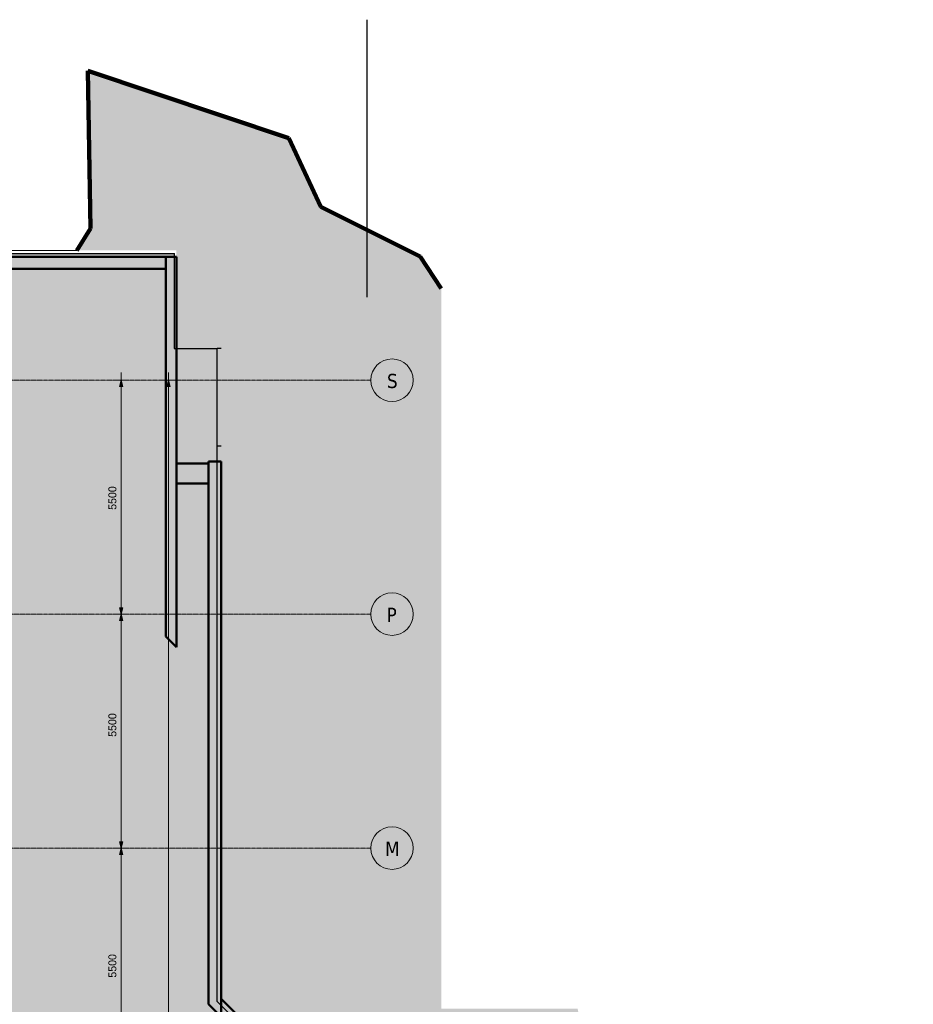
# Model space of a CAD drawing. Header units: millimetres. Extents: x -1224 to 86389, y -20577 to 46356.
# Tile 46 of 46: x 55872 to 76878, y 21155 to 44305. Entities that reach past the tile are written whole.
import ezdxf

# ---------------------------------------------------------------- set-up
doc = ezdxf.new("R2010")
doc.units = ezdxf.units.MM
doc.linetypes.add('stramien', pattern=[22.225, 12.7, -3.175, 3.175, -3.175])
for name, color, linetype, lineweight in [('A-ANNO-DIMS', 1, 'Continuous', 18), ('A-DETL', 5, 'Continuous', 18), ('A-WALL', 2, 'Continuous', 25), ('A-WALL-MBNI', 2, 'Continuous', 25), ('A-WALL-PATT', 2, 'Continuous', 50), ('C-TOPO', 2, 'Continuous', 18), ('L-SITE', 6, 'Continuous', 18), ('S-GRID', 1, 'Continuous', 18)]:
    doc.layers.add(name, color=color, linetype=linetype, lineweight=lineweight)
doc.styles.add('Frutiger', font='txt', dxfattribs={"height": 186.571782})
doc.styles.add('Tahoma', font='TAHOMA.TTF', dxfattribs={"height": 333.256173})

# ---------------------------------------------------------------- blocks, each defined once
blk = doc.blocks.new('28_Aronsohn_keerwand met trap westgevel - 28_Aronsohn_keerwand met trap westgevel-277490-Plotview plafond Kelder - 1 op 100')
at = {"layer": 'A-WALL-PATT', "lineweight": 25}
h = blk.add_hatch(color=7, dxfattribs=at)
h.paths.add_polyline_path([(59310, 38448), (59310, 38728), (43927, 38728), (43927, 38448), (57209, 38448)], flags=0)
h.paths.add_polyline_path([(42107, 38448), (42107, 38728), (26704, 38728), (26704, 38448), (37541, 38448)], flags=0)
at = {"layer": 'A-WALL', "color": 90, "lineweight": 50}
for p, q in [((43927, 38728), (59310, 38728)), ((59310, 38728), (59310, 38448)), ((59310, 38448), (43927, 38448))]:
    blk.add_line(p, q, dxfattribs=at)
blk = doc.blocks.new('28_Aronsohn_keerwand met trap noordzijde - 28_Aronsohn_keerwand met trap noordzijde-288702-Plotview plafond Kelder - 1 op 100')
at = {"layer": 'A-WALL-PATT', "lineweight": 25}
for color, points in [(7, [(59557, 29553), (59557, 38728), (59307, 38728), (59307, 29803)]), (130, [(60606, 34278), (60606, 36578), (60512, 36578), (60513, 34278), (60520, 34278)]), (130, [(60606, 33921), (60606, 34278), (60513, 34278), (60513, 34099), (60505, 33921)]), (7, [(60307, 33403), (60307, 33870), (59557, 33870), (59557, 33403)]), (7, [(60607, 20861), (60607, 33921), (60307, 33921), (60307, 21161)]), (7, [(67992, 13476), (68166, 13726), (60607, 21285), (60607, 20861), (67555, 13913), (67825, 13730), (67790, 13678)])]:
    blk.add_hatch(color=color, dxfattribs=at).paths.add_polyline_path(points, flags=0)
at = {"layer": 'A-WALL', "color": 90, "lineweight": 50}
for p, q in [((59307, 29803), (59307, 38728)), ((59307, 38728), (59557, 38728)), ((59557, 38728), (59557, 29553)), ((59557, 33403), (59557, 33870)), ((59557, 33870), (60307, 33870)), ((60307, 21161), (60307, 33921)), ((60307, 33921), (60607, 33921)), ((60307, 33870), (60307, 33403)), ((60607, 33921), (60607, 20861)), ((60307, 33403), (59557, 33403)), ((59557, 29553), (59307, 29803)), ((60607, 20861), (60307, 21161)), ((60607, 20861), (60607, 21285)), ((60607, 21285), (68166, 13726)), ((67555, 13913), (60607, 20861)), ((67992, 13476), (67790, 13678)), ((68166, 13726), (67992, 13476))]:
    blk.add_line(p, q, dxfattribs=at)
at = {"layer": 'A-WALL-MBNI', "color": 7}
for p, q in [((60606, 36578), (60512, 36578)), ((60606, 34278), (60513, 34278))]:
    blk.add_line(p, q, dxfattribs=at)

msp = doc.modelspace()

# ---------------------------------------------------------------- hatches: boundary and pattern name
at = {"layer": 'A-ANNO-DIMS'}
for points in [[(58259.8, 35828.2), (58219.6, 35678.2), (58300, 35678.2)], [(59371.1, 35828.2), (59330.9, 35678.2), (59411.3, 35678.2)], [(58259.8, 30328.2), (58300, 30478.2), (58219.6, 30478.2)], [(58259.8, 30328.2), (58300, 30478.2), (58219.6, 30478.2)], [(58259.8, 30328.2), (58219.6, 30178.2), (58300, 30178.2)], [(58259.8, 30328.2), (58219.6, 30178.2), (58300, 30178.2)], [(58259.8, 24828.2), (58300, 24978.2), (58219.6, 24978.2)], [(58259.8, 24828.2), (58300, 24978.2), (58219.6, 24978.2)], [(58259.8, 24828.2), (58219.6, 24678.2), (58300, 24678.2)], [(58259.8, 24828.2), (58219.6, 24678.2), (58300, 24678.2)]]:
    msp.add_hatch(color=256, dxfattribs=at).paths.add_polyline_path(points, flags=0)
at = {"layer": 'C-TOPO', "lineweight": 5}
msp.add_hatch(color=254, dxfattribs=at).paths.add_polyline_path([(46395.7, -6689.6), (76878.4, -6689.6), (76878.4, 10310.2), (72039.9, 4923), (70991.1, 8697), (70680.1, 10815.4), (70422.7, 10923.4), (70335.5, 12281.7), (70405.4, 13180.7), (70412.8, 13802), (68987.6, 21053.2), (65782.5, 21053.2), (65782.5, 37984.1), (65288, 38738), (62950.8, 39903.3), (62196.5, 41520), (57474.9, 43099.8), (57533.2, 39394.9), (57216, 38879.3), (59555.7, 38879.3), (59555.7, 36579.3), (60605.7, 36579.3), (60605.7, 21286.5), (68161.6, 13730.6), (65997.7, 10522.1), (65553.4, 9844.9), (65187.7, 9122.1), (64902.4, 8364), (64698.3, 7580), (64575.9, 6779.2), (64535.7, 5970.2), (64535.7, 719.3), (31915.7, 719.3), (31915.7, 4737.7), (7958.2, 6058.7), (7954.6, 6039.1), (12725.7, 5779.5), (12725.7, 3028.4), (7337.8, 3028.4), (7329.7, 2996.6), (7278.9, 2762.4), (10970.9, 2762.4), (10970.9, -4496.9), (8149.5, -5438.9), (8157.8, -5647), (14762, -3441.9), (15326.1, -5131.5), (10659.5, -6689.6), (44948.3, -6689.6)], flags=0)
at = {"layer": 'L-SITE'}
for color, points in [(253, [(32623.4, 753), (64434.6, 753), (64434.6, 6039.6), (64476.6, 6413), (64529.5, 6784.9), (64593.3, 7155.2), (64667.8, 7523.4), (64753.1, 7889.3), (64849.1, 8252.5), (64955.6, 8612.8), (65072.7, 8969.8), (65200.1, 9323.2), (65337.8, 9672.8), (65497.2, 10043.1), (65643.6, 10359), (65814.6, 10701.1), (65989, 11026.2), (66176.2, 11352), (66372.9, 11672.1), (66578.8, 11986.3), (66793.8, 12294.4), (67017.8, 12596), (67250.5, 12891), (67491.8, 13179), (67741.3, 13459.8), (67999, 13733.2), (60504.6, 21227.6), (60504.6, 36578.2), (59504.6, 36578.2), (59504.6, 38804.2), (54785.1, 38804.2), (54785.1, 35797.5), (54750.1, 35797.5), (54750.9, 35559.2), (54786.6, 35559.2), (54786.6, 33996.7), (54750.1, 33996.7), (54750.9, 33993.7), (54786.6, 33993.7), (54786.6, 32431.2), (54750.1, 32431.2), (54750.9, 31892.2), (54786.6, 31892.2), (54786.6, 30329.7), (54750.1, 30329.7), (54750.9, 30326.7), (54786.6, 30326.7), (54786.6, 28764.2), (54750.1, 28764.2), (54750.9, 28225.2), (54786.6, 28225.2), (54786.6, 26662.7), (54750.1, 26662.7), (54750.9, 26659.7), (54786.6, 26659.7), (54786.6, 25097.2), (54750.1, 25097.2), (54750.9, 24559.2), (54786.6, 24559.2), (54786.6, 22996.7), (54750.1, 22996.7), (54750.9, 22993.7), (54786.6, 22993.7), (54786.6, 21431.2), (54750.1, 21431.2), (54750.9, 20876.7), (54786.6, 20876.7), (54786.6, 19329.9), (54750.1, 19329.9), (54750.9, 19326.9), (54786.6, 19326.9), (54786.6, 17770), (54750.1, 17770), (54750.9, 17225.2), (54786.6, 17225.2), (54786.6, 15662.7), (54750.1, 15662.7), (54750.9, 15659.7), (54786.6, 15659.7), (54786.6, 14097.2), (54750.1, 14097.2), (54750.9, 13559.2), (54786.6, 13559.2), (54786.6, 11996.7), (54750.1, 11996.7), (54750.9, 11993.7), (54786.6, 11993.7), (54786.6, 10431.2), (54750.1, 10431.2), (54750.9, 9892.2), (54786.6, 9892.2), (54786.6, 8329.7), (54750.1, 8329.7), (54750.9, 8326.7), (54786.6, 8326.7), (54786.6, 6764.2), (54750.1, 6764.2), (54750.9, 6225.2), (54786.6, 6225.2), (54786.6, 4662.7), (54750.1, 4662.7), (54750.9, 4659.7), (54786.6, 4659.7), (54786.6, 3097.2), (54750.1, 3097.2), (54750.1, 2047.5), (36578.3, 2047.5), (36578.3, 4875.6), (35378.3, 4875.6), (35378.3, 4558.8), (31895.1, 4748.3), (31895.1, 753)]), (256, [(54785.1, 38804.2), (59504.6, 38804.2), (59510.3, 38808), (54785.1, 38808)]), (256, [(59504.6, 38727.9), (59510.4, 38727.9), (59510.3, 38808), (59504.6, 38804.2)]), (256, [(60504.6, 33920.5), (60513, 34099.4), (60511.6, 36578.2), (60504.6, 36578.2)])]:
    msp.add_hatch(color=color, dxfattribs=at).paths.add_polyline_path(points, flags=0)

# ---------------------------------------------------------------- linework, layer by layer
at = {"layer": 'A-ANNO-DIMS'}
for p, q in [((58259.8, 36008.2), (58259.8, 30328.2)), ((59371.1, 36008.2), (59371.1, 2648.2)), ((58439.8, 35828.2), (58079.8, 35828.2)), ((58259.8, 35828.2), (58219.6, 35678.2)), ((58219.6, 35678.2), (58300, 35678.2)), ((58300, 35678.2), (58259.8, 35828.2)), ((58259.8, 35828.2), (58439.8, 35828.2)), ((59551.1, 35828.2), (59191.1, 35828.2)), ((59371.1, 35828.2), (59330.9, 35678.2)), ((59330.9, 35678.2), (59411.3, 35678.2)), ((59411.3, 35678.2), (59371.1, 35828.2)), ((59371.1, 35828.2), (59551.1, 35828.2)), ((58439.8, 30328.2), (58079.8, 30328.2)), ((58439.8, 30328.2), (58079.8, 30328.2)), ((58300, 30478.2), (58219.6, 30478.2)), ((58219.6, 30478.2), (58259.8, 30328.2)), ((58300, 30478.2), (58219.6, 30478.2)), ((58219.6, 30478.2), (58259.8, 30328.2)), ((58259.8, 30328.2), (58219.6, 30178.2)), ((58259.8, 30328.2), (58219.6, 30178.2)), ((58259.8, 30328.2), (58300, 30478.2)), ((58259.8, 30328.2), (58300, 30478.2)), ((58259.8, 30328.2), (58259.8, 24828.2)), ((58300, 30178.2), (58259.8, 30328.2)), ((58259.8, 30328.2), (58439.8, 30328.2)), ((58300, 30178.2), (58259.8, 30328.2)), ((58259.8, 30328.2), (58439.8, 30328.2)), ((58219.6, 30178.2), (58300, 30178.2)), ((58219.6, 30178.2), (58300, 30178.2)), ((58439.8, 24828.2), (58079.8, 24828.2)), ((58439.8, 24828.2), (58079.8, 24828.2)), ((58300, 24978.2), (58219.6, 24978.2)), ((58219.6, 24978.2), (58259.8, 24828.2)), ((58300, 24978.2), (58219.6, 24978.2)), ((58219.6, 24978.2), (58259.8, 24828.2)), ((58259.8, 24828.2), (58219.6, 24678.2)), ((58259.8, 24828.2), (58219.6, 24678.2)), ((58259.8, 24828.2), (58300, 24978.2)), ((58259.8, 24828.2), (58300, 24978.2)), ((58259.8, 24828.2), (58259.8, 19328.2)), ((58300, 24678.2), (58259.8, 24828.2)), ((58259.8, 24828.2), (58439.8, 24828.2)), ((58300, 24678.2), (58259.8, 24828.2)), ((58259.8, 24828.2), (58439.8, 24828.2)), ((58219.6, 24678.2), (58300, 24678.2)), ((58219.6, 24678.2), (58300, 24678.2))]:
    msp.add_line(p, q, dxfattribs=at)
at = {"layer": 'A-DETL', "lineweight": 25}
msp.add_line((64036.6, 37778.2), (64036.6, 44305.3), dxfattribs=at)
at = {"layer": 'C-TOPO', "lineweight": 100}
for p, q in [((57474.9, 43099.8), (57525.9, 39857.4)), ((62196.5, 41520), (57474.9, 43099.8)), ((62950.8, 39903.3), (62196.5, 41520)), ((57525.9, 39857.4), (57533.2, 39394.9)), ((65288, 38738), (62950.8, 39903.3)), ((57533.2, 39394.9), (57216, 38879.3)), ((65782.5, 37984.1), (65288, 38738))]:
    msp.add_line(p, q, dxfattribs=at)
at = {"layer": 'C-TOPO'}
for p, q in [((57216, 38879.3), (17045.7, 38879.3)), ((40846.1, 38879.3), (57216, 38879.3)), ((40846.1, 38879.3), (57216, 38879.3))]:
    msp.add_line(p, q, dxfattribs=at)
at = {"layer": 'L-SITE'}
for p, q in [((54785.1, 38808), (59510.3, 38808)), ((59510.3, 38808), (59504.6, 38804.2)), ((59510.3, 38808), (59510.4, 38727.9)), ((60511.6, 36578.2), (60504.6, 36578.2)), ((60511.6, 36578.2), (60513, 34099.4))]:
    msp.add_line(p, q, dxfattribs=at)
at = {"layer": 'L-SITE', "lineweight": 25}
for p, q in [((54785.1, 38804.2), (59504.6, 38804.2)), ((59504.6, 38804.2), (59504.6, 36578.2)), ((59504.6, 36578.2), (60504.6, 36578.2)), ((60504.6, 36578.2), (60504.6, 21227.6)), ((60504.6, 21227.6), (67999, 13733.2))]:
    msp.add_line(p, q, dxfattribs=at)
at = {"layer": 'S-GRID', "linetype": 'stramien'}
for p, q in [((-1224, 35828.2), (64124.1, 35828.2)), ((-1224, 30328.2), (64124.1, 30328.2)), ((-1224, 24828.2), (64124.1, 24828.2))]:
    msp.add_line(p, q, dxfattribs=at)
at = {"layer": 'S-GRID'}
for centre in [(64624.1, 35828.2), (64624.1, 30328.2), (64624.1, 24828.2)]:
    msp.add_circle(centre, 500, dxfattribs=at)
for centre, start, end in [((64624.1, 35828.2), 90, 270), ((64624.1, 35828.2), 270, 90), ((64624.1, 30328.2), 90, 270), ((64624.1, 30328.2), 270, 90), ((64624.1, 24828.2), 90, 270), ((64624.1, 24828.2), 270, 90)]:
    msp.add_arc(centre, 500, start, end, dxfattribs=at)

# ---------------------------------------------------------------- block references
at = {"lineweight": 25}
for name in ['28_Aronsohn_keerwand met trap westgevel - 28_Aronsohn_keerwand met trap westgevel-277490-Plotview plafond Kelder - 1 op 100', '28_Aronsohn_keerwand met trap noordzijde - 28_Aronsohn_keerwand met trap noordzijde-288702-Plotview plafond Kelder - 1 op 100']:
    msp.add_blockref(name, (0, 0), dxfattribs=at)

# ---------------------------------------------------------------- texts
at = {"layer": 'A-ANNO-DIMS', "char_height": 186.57, "width": 713.924, "attachment_point": 1, "rotation": 90, "line_spacing_factor": 1.017696, "style": 'Frutiger'}
for insert in [(57956.8, 32780.7), (57956.8, 27443.7), (57956.8, 21780.7)]:
    msp.add_mtext('5500', dxfattribs=dict(at, insert=insert))
at = {"layer": 'S-GRID', "style": 'Tahoma'}
for s, p in [('S', (64506.5, 35645)), ('P', (64498.1, 30145)), ('M', (64460.5, 24645))]:
    msp.add_text(s, height=333.3, dxfattribs=at).set_placement(p)

doc.saveas('drawing.dxf')
